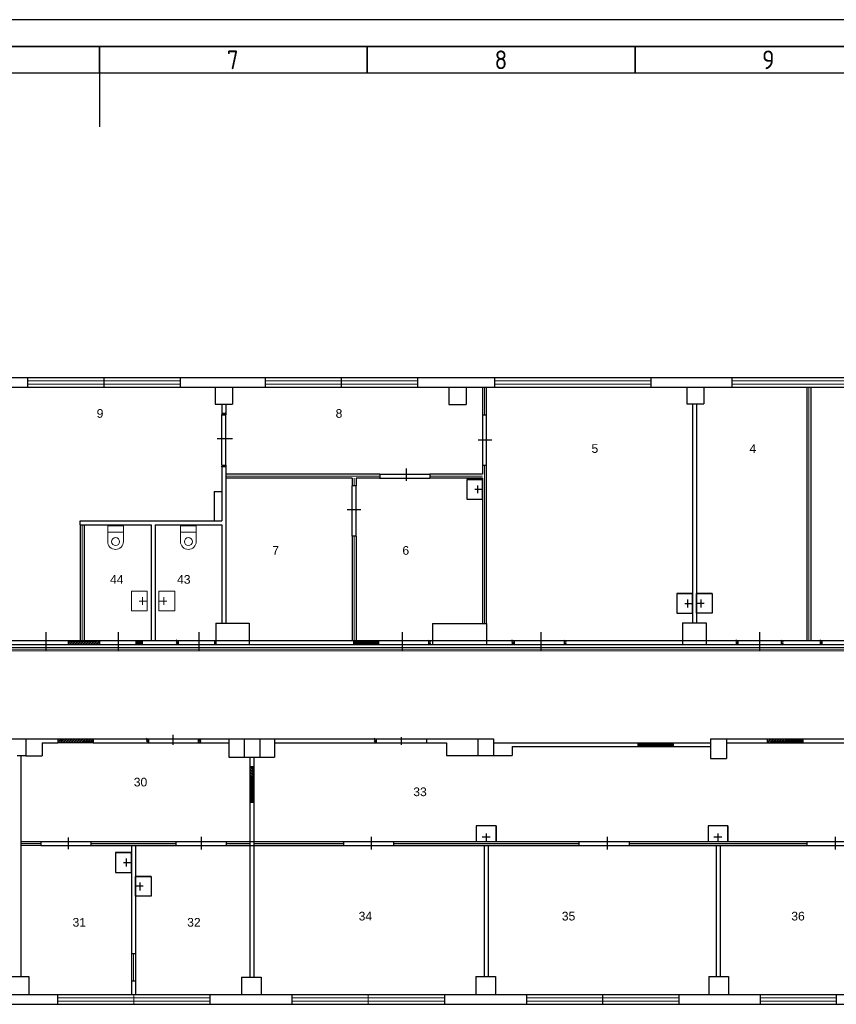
# Model space of a CAD drawing. Header units: millimetres. Extents: x -1662057 to -197461, y -941126 to 63888.
# Tile 77 of 209: x -1589366 to -1568677, y -452888 to -427938. Entities that reach past the tile are written whole.
import ezdxf

# ---------------------------------------------------------------- set-up
doc = ezdxf.new("R2010")
doc.units = ezdxf.units.MM
doc.layers.get('0').update_dxf_attribs({"linetype": 'CONTINUOUS'})
for name, color, linetype, lineweight in [('1_eksplikacija', 8, 'CONTINUOUS', 15), ('1_ESOSAS_SIENAS', 7, 'CONTINUOUS', 30), ('1_PROJ_SIENAS', 6, 'CONTINUOUS', 25), ('1_sanehnika', 8, 'CONTINUOUS', 15), ('VS_AS', 5, 'CONTINUOUS', 25)]:
    doc.layers.add(name, color=color, linetype=linetype, lineweight=lineweight)
doc.layers.add('Rasējuma lapa', color=7, linetype='CONTINUOUS')
doc.styles.add('ISO', font='iso')
doc.styles.add('PBL', font='arial.ttf')
doc.linetypes.add('BATTING', pattern='A,0.00254,-2.54,[134,ltypeshp.shx,S=2.54,R=0,X=-2.54,Y=0],-5.08,[134,ltypeshp.shx,S=2.54,R=180,X=2.54,Y=0],-2.54', length=10.16254)

# ---------------------------------------------------------------- blocks, each defined once
blk = doc.blocks.new('A2_L')
at = {"layer": 'Rasējuma lapa'}
blk.add_line((0, 420), (-594, 420), dxfattribs=at)
at = {"layer": 'Rasējuma lapa', "lineweight": 35}
for p, q in [((-5, 415), (-579, 415)), ((-292, 410), (-292, 415)), ((-242, 410), (-242, 415)), ((-192, 410), (-192, 415))]:
    blk.add_line(p, q, dxfattribs=at)
at = {"layer": 'Rasējuma lapa', "lineweight": 30}
for p, q in [((-10, 410), (-574, 410)), ((-292, 410), (-292, 400))]:
    blk.add_line(p, q, dxfattribs=at)
at = {"layer": 'Rasējuma lapa', "style": 'ISO'}
for s, p in [('7', (-268.23, 410.75)), ('8', (-218.23, 410.75)), ('9', (-168.28, 410.75))]:
    blk.add_text(s, height=3.5, dxfattribs=at).set_placement(p)
blk = doc.blocks.new('*U1302')
at = {"layer": 'Rasējuma lapa'}
blk.add_blockref('A2_L', (0, 0), dxfattribs=at)
blk = doc.blocks.new('izlietne')
at = {"layer": '1_ESOSAS_SIENAS', "color": 0}
for p, q in [((-250.4, -398.68), (-250.4, 0)), ((250.5, 0), (-250.4, 0)), ((-250.4, 0), (-250.4, -398.68)), ((0, -197.63), (0, 0)), ((250.5, -398.68), (250.5, 0)), ((250.5, -398.68), (250.5, 0)), ((102.4, -120.05), (-98.7, -120.05)), ((-250.4, -398.68), (250.5, -398.68))]:
    blk.add_line(p, q, dxfattribs=at)

msp = doc.modelspace()

# ---------------------------------------------------------------- hatches: boundary and pattern name
at = {"layer": '1_ESOSAS_SIENAS', "linetype": 'ByBlock', "lineweight": 0, "true_color": 0x000000}
h = msp.add_hatch(dxfattribs=at)
h.set_pattern_fill('ANSI32', color=18, scale=5, style=0)
h.set_pattern_definition([(45, (-1632401.61, -419693.517), (-33.67596, 33.67596), []), (45, (-1632379.16, -419693.517), (-33.67596, 33.67596), [])])
h.paths.add_polyline_path([(-1586425.8728, -443669.78787), (-1586425.8728, -443768.58787), (-1586265.1728, -443768.58787), (-1586265.1728, -443669.78787)])
h.paths.add_polyline_path([(-1588128.2728, -443669.78787), (-1588128.2728, -443768.58787), (-1587345.8728, -443768.58787), (-1587345.8728, -443669.78787)])
at = {"layer": '1_ESOSAS_SIENAS', "linetype": 'ByBlock', "lineweight": 0}
h = msp.add_hatch(dxfattribs=at)
h.set_pattern_fill('ANSI32', color=8, scale=5, style=0)
h.set_pattern_definition([(45, (-1624262.99, -419689.917), (-33.67596, 33.67596), []), (45, (-1624240.54, -419689.917), (-33.67596, 33.67596), [])])
h.paths.add_polyline_path([(-1580276.2728, -443768.58787), (-1580276.2728, -443669.78787), (-1580906.4528, -443669.78787), (-1580906.4528, -443768.58787)])
at = {"layer": '1_ESOSAS_SIENAS', "linetype": 'ByBlock', "lineweight": 0, "true_color": 0x000000}
h = msp.add_hatch(dxfattribs=at)
h.set_pattern_fill('ANSI32', color=18, scale=5, style=0)
h.set_pattern_definition([(45, (-1631759.59, -422180.617), (-33.67596, 33.67596), []), (45, (-1631737.14, -422180.617), (-33.67596, 33.67596), [])])
h.paths.add_polyline_path([(-1587503.4528, -446156.88787), (-1588403.0528, -446156.88787), (-1588403.0528, -446259.28787), (-1587503.4528, -446259.28787)])
h = msp.add_hatch(dxfattribs=at)
h.set_pattern_fill('ANSI32', color=18, scale=5, style=0)
h.set_pattern_definition([(45, (-1617062.79, -422283.017), (-33.67596, 33.67596), []), (45, (-1617040.34, -422283.017), (-33.67596, 33.67596), [])])
h.paths.add_polyline_path([(-1572806.6528, -446259.28787), (-1573706.2528, -446259.28787), (-1573706.2728, -446357.98787), (-1572806.6728, -446357.98787)])
h = msp.add_hatch(dxfattribs=at)
h.set_pattern_fill('ANSI32', color=18, scale=5, style=0)
h.set_pattern_definition([(45, (-1613781.99, -422180.617), (-33.67596, 33.67596), []), (45, (-1613759.54, -422180.617), (-33.67596, 33.67596), [])])
h.paths.add_polyline_path([(-1569525.8528, -446156.88787), (-1570425.4528, -446156.88787), (-1570425.4528, -446259.28787), (-1569525.8528, -446259.28787)])
at = {"layer": '1_ESOSAS_SIENAS', "linetype": 'ByBlock', "lineweight": 0}
h = msp.add_hatch(dxfattribs=at)
h.set_pattern_fill('ANSI32', color=8, scale=5, angle=-90, style=0)
h.set_pattern_definition([(315, (-1559456, -403509.57), (33.67596, 33.67596), []), (315, (-1559456, -403532.02), (33.67596, 33.67596), [])])
h.paths.add_polyline_path([(-1583435.8728, -447765.58787), (-1583435.8728, -446866.10787), (-1583534.6728, -446866.10787), (-1583534.6728, -447765.70787)])

# ---------------------------------------------------------------- linework, layer by layer
at = {"color": 18, "true_color": 0x000000}
for p, q in [((-1584247.33987, -439221.93537), (-1584247.33987, -437954.3405)), ((-1584144.46072, -439221.93537), (-1584144.46072, -437954.3405)), ((-1577636.30621, -439222.37233), (-1577636.30621, -437955.27234)), ((-1577536.62439, -439222.37233), (-1577536.62439, -437955.27234)), ((-1584365.61662, -438553.11488), (-1583971.37279, -438553.11488)), ((-1577754.52287, -438581.81246), (-1577402.58942, -438581.81246)), ((-1579562.60667, -439621.67985), (-1579562.60667, -439311.19742)), ((-1580247.24158, -439453.81138), (-1578974.67262, -439453.81138)), ((-1580247.24158, -439552.29183), (-1578974.67262, -439552.29183)), ((-1580940.41069, -441021.11195), (-1580940.41069, -439748.26824)), ((-1580840.07979, -441021.11195), (-1580840.07979, -439748.26824)), ((-1581068.60394, -440351.98086), (-1580723.73825, -440351.98086)), ((-1588707.53954, -443456.51035), (-1588707.53954, -443917.31945)), ((-1586874.15365, -443456.51035), (-1586874.15365, -443917.31945)), ((-1584826.84789, -443456.51035), (-1584826.84789, -443917.31945)), ((-1579679.71749, -443456.51035), (-1579679.71749, -443917.31945)), ((-1576159.16895, -443456.51035), (-1576159.16895, -443917.31945)), ((-1570626.96596, -443456.51035), (-1570626.96596, -443917.31945)), ((-1585481.81746, -446315.14933), (-1585481.81746, -446062.42532)), ((-1586106.59279, -446157.19946), (-1584829.09563, -446157.19946)), ((-1586106.59279, -446261.67633), (-1584829.09563, -446261.67633)), ((-1580330.49207, -446158.45771), (-1579059.24531, -446158.45771)), ((-1580330.49207, -446259.60206), (-1579059.24531, -446259.60206)), ((-1579696.9181, -446313.48044), (-1579696.9181, -446122.38436)), ((-1588833.13648, -448758.20252), (-1563678.74739, -448758.20252)), ((-1588131.70963, -448955.16868), (-1588131.70963, -448659.32722)), ((-1584758.69452, -448965.14518), (-1584758.69452, -448646.81843)), ((-1580453.70905, -448965.14518), (-1580453.70905, -448646.81843)), ((-1574474.56656, -448965.14518), (-1574474.56656, -448646.81843)), ((-1568694.45117, -448965.14518), (-1568694.45117, -448646.81843)), ((-1588833.13648, -448860.3261), (-1563696.38073, -448860.3261))]:
    msp.add_line(p, q, dxfattribs=at)
for points in [[(-1618715.1461, -443665.69575), (-1561158.40673, -443665.69575)], [(-1618715.1461, -443768.51426), (-1561158.40673, -443768.51426)]]:
    msp.add_lwpolyline(points, dxfattribs=at)
at = {"layer": '1_ESOSAS_SIENAS', "color": 0}
for p, q in [((-1620167.1028, -437002.28787), (-1553495.6728, -437002.28787)), ((-1589164.9728, -437002.28787), (-1589164.9728, -437249.28787)), ((-1587235.3728, -437002.28787), (-1587235.3728, -437249.28787)), ((-1587231.7728, -437002.28787), (-1587231.7728, -437249.28787)), ((-1585302.0728, -437002.28787), (-1585302.0728, -437249.28787)), ((-1583150.1728, -437002.28787), (-1583150.1728, -437249.28787)), ((-1581220.4728, -437002.28787), (-1581220.4728, -437249.28787)), ((-1581220.4728, -437002.28787), (-1581220.4728, -437249.28787)), ((-1579290.7728, -437002.28787), (-1579290.7728, -437249.28787)), ((-1577339.8728, -437002.28787), (-1577339.8728, -437249.28787)), ((-1573378.1728, -437002.28787), (-1573378.1728, -437249.28787)), ((-1571325.0728, -437002.28787), (-1571325.0728, -437249.28787)), ((-1619916.7128, -437249.28787), (-1585178.6728, -437249.28787)), ((-1585354.9728, -437249.28787), (-1583114.8728, -437249.28787)), ((-1584416.6728, -437249.28787), (-1584416.6728, -437679.58787)), ((-1583975.6728, -437249.28787), (-1583975.6728, -437679.58787)), ((-1583213.6728, -437249.28787), (-1560572.3728, -437249.28787)), ((-1578493.4728, -437259.88787), (-1578493.4728, -437690.18787)), ((-1578056.0728, -437259.88787), (-1578056.0728, -437690.18787)), ((-1572468.0728, -437249.28787), (-1572468.0728, -437676.18787)), ((-1572030.5728, -437249.28787), (-1572030.5728, -437676.18787)), ((-1584416.6728, -437679.58787), (-1583975.6728, -437679.58787)), ((-1584247.2728, -437679.58787), (-1584247.2728, -437952.98787)), ((-1584144.9728, -437679.58787), (-1584144.9728, -437952.98787)), ((-1578493.4728, -437690.18787), (-1578056.0728, -437690.18787)), ((-1572468.0728, -437676.18787), (-1572030.5728, -437676.18787)), ((-1572319.8728, -437676.18787), (-1572319.8728, -443218.18787)), ((-1572221.0728, -437676.18787), (-1572221.0728, -443218.18787)), ((-1584247.2728, -439222.48787), (-1584247.2728, -440639.48787)), ((-1584144.9728, -439222.48787), (-1584144.9728, -443228.88787)), ((-1584437.7728, -439891.68787), (-1584437.7728, -440639.48787)), ((-1584437.7728, -439891.68787), (-1584247.2728, -439891.68787)), ((-1587835.8728, -440639.48787), (-1584247.2728, -440639.48787)), ((-1587835.8728, -440738.28787), (-1587835.8728, -440639.48787)), ((-1587835.8728, -440738.28787), (-1586035.8728, -440738.28787)), ((-1586035.8728, -440738.28787), (-1586035.8728, -443669.78787)), ((-1585937.0728, -440738.28787), (-1585937.0728, -443669.78787)), ((-1585937.0728, -440738.28787), (-1584247.2728, -440738.28787)), ((-1584247.2728, -440738.28787), (-1584247.2728, -443228.88787)), ((-1584395.4728, -443228.88787), (-1584395.4728, -443768.58787)), ((-1584395.4728, -443228.88787), (-1583555.8728, -443228.88787)), ((-1583555.8728, -443228.88787), (-1583555.8728, -443768.58787)), ((-1578906.2728, -443239.48787), (-1578906.2728, -443768.58787)), ((-1578906.2728, -443239.48787), (-1577537.4728, -443239.48787)), ((-1577537.4728, -443239.48787), (-1577537.4728, -443768.58787)), ((-1572570.3728, -443218.18787), (-1572570.3728, -443768.58787)), ((-1572570.3728, -443218.18787), (-1571970.6728, -443218.18787)), ((-1571970.6728, -443218.18787), (-1571970.6728, -443768.58787)), ((-1586265.1728, -443669.78787), (-1586035.8728, -443669.78787)), ((-1586265.1728, -443768.58787), (-1585347.9728, -443768.58787)), ((-1585937.0728, -443669.78787), (-1585347.9728, -443669.78787)), ((-1584427.1728, -443669.78787), (-1584395.4728, -443669.78787)), ((-1584427.1728, -443669.78787), (-1584427.1728, -443768.58787)), ((-1584427.1728, -443768.58787), (-1580906.4728, -443768.58787)), ((-1583555.8728, -443669.78787), (-1580906.4728, -443669.78787)), ((-1580906.4728, -443669.78787), (-1580906.4728, -443768.58787)), ((-1579006.2728, -443669.78787), (-1578906.2728, -443669.78787)), ((-1579006.2728, -443768.58787), (-1576840.7728, -443768.58787)), ((-1577537.4728, -443669.78787), (-1576840.7728, -443669.78787)), ((-1576840.7728, -443669.78787), (-1576840.7728, -443768.58787)), ((-1575571.1728, -443669.78787), (-1575571.1728, -443768.58787)), ((-1575571.1728, -443669.78787), (-1572570.3728, -443669.78787)), ((-1575571.1728, -443768.58787), (-1571170.6728, -443768.58787)), ((-1571970.6728, -443669.78787), (-1571170.6728, -443669.78787)), ((-1570070.6728, -443669.78787), (-1569040.2728, -443669.78787)), ((-1570070.6728, -443768.58787), (-1569040.2728, -443768.58787)), ((-1592393.2728, -446156.88787), (-1588403.0728, -446156.88787)), ((-1589207.3728, -446156.88787), (-1589207.3728, -446590.88787)), ((-1588794.5728, -446259.28787), (-1588403.0728, -446259.28787)), ((-1588794.5728, -446259.28787), (-1588794.5728, -446590.88787)), ((-1584834.4728, -446156.88787), (-1580331.0728, -446156.88787)), ((-1584834.4728, -446259.28787), (-1584067.3728, -446259.28787)), ((-1584067.3728, -446156.88787), (-1584067.3728, -446626.08787)), ((-1583682.8728, -446156.88787), (-1583682.8728, -446626.08787)), ((-1583280.6728, -446156.88787), (-1583280.6728, -446626.08787)), ((-1582906.7728, -446156.88787), (-1582906.7728, -446626.08787)), ((-1582906.7728, -446259.28787), (-1580331.0728, -446259.28787)), ((-1579057.9728, -446156.88787), (-1577361.0728, -446156.88787)), ((-1579057.9728, -446156.88787), (-1579057.9728, -446259.28787)), ((-1579057.9728, -446259.28787), (-1578549.9728, -446259.28787)), ((-1578549.9728, -446259.28787), (-1578549.9728, -446580.18787)), ((-1577759.6728, -446156.88787), (-1577759.6728, -446580.18787)), ((-1577361.0728, -446156.88787), (-1577361.0728, -446259.28787)), ((-1577361.0728, -446156.88787), (-1577361.0728, -446580.18787)), ((-1577361.0728, -446259.28787), (-1573706.2728, -446259.28787)), ((-1572806.6728, -446259.28787), (-1571861.2728, -446259.28787)), ((-1571861.2728, -446156.88787), (-1571861.2728, -446657.78787)), ((-1571861.2728, -446156.88787), (-1570425.4728, -446156.88787)), ((-1571459.0728, -446156.88787), (-1571459.0728, -446657.78787)), ((-1571459.0728, -446259.28787), (-1570425.4728, -446259.28787)), ((-1589207.3728, -446590.88787), (-1589433.1728, -446590.88787)), ((-1589334.2728, -446590.88787), (-1589334.2728, -452185.97787)), ((-1589207.3728, -446590.88787), (-1588794.5728, -446590.88787)), ((-1578549.9728, -446580.18787), (-1577759.6728, -446580.18787)), ((-1577759.6728, -446580.18787), (-1577361.0728, -446580.18787)), ((-1577361.0728, -446580.18787), (-1576888.3728, -446580.18787)), ((-1576888.3728, -446357.98787), (-1573706.2728, -446357.98787)), ((-1576888.3728, -446357.98787), (-1576888.3728, -446580.18787)), ((-1572806.6728, -446357.98787), (-1571861.2728, -446357.98787)), ((-1584067.3728, -446626.08787), (-1582906.7728, -446626.08787)), ((-1583534.6728, -446626.08787), (-1583534.6728, -446866.08787)), ((-1583435.8728, -446626.08787), (-1583435.8728, -446866.08787)), ((-1583435.8728, -446735.58787), (-1583435.8728, -446738.98787)), ((-1571861.2728, -446657.78787), (-1571459.0728, -446657.78787)), ((-1583534.6728, -446866.08787), (-1583435.8728, -446866.08787)), ((-1583534.6728, -446866.08787), (-1583435.8728, -446866.08787)), ((-1583534.6728, -447765.58787), (-1583534.6728, -452203.61787)), ((-1583534.6728, -447765.58787), (-1583435.8728, -447765.58787)), ((-1583435.8728, -447765.58787), (-1583435.8728, -452203.61787)), ((-1586536.8728, -448859.28787), (-1586536.8728, -452637.38787)), ((-1586536.8728, -448859.28787), (-1586434.4728, -448859.28787)), ((-1586434.4728, -448859.28787), (-1586434.4728, -452637.38787)), ((-1577597.4728, -448859.28787), (-1577597.4728, -452182.37787)), ((-1577597.4728, -448859.28787), (-1577498.6728, -448859.28787)), ((-1577498.6728, -448859.28787), (-1577498.6728, -452182.37787)), ((-1571720.1728, -448859.28787), (-1571720.1728, -452182.37787)), ((-1571720.1728, -448859.28787), (-1571621.3728, -448859.28787)), ((-1571621.3728, -448859.28787), (-1571621.3728, -452182.37787)), ((-1586536.8728, -451596.69787), (-1586434.4728, -451596.69787)), ((-1589630.7728, -452185.97787), (-1589133.2728, -452185.97787)), ((-1589133.2728, -452185.97787), (-1589133.2728, -452637.38787)), ((-1586536.8728, -452295.22787), (-1586434.4728, -452295.22787)), ((-1583749.8728, -452203.61787), (-1583749.8728, -452644.58787)), ((-1583749.8728, -452203.61787), (-1583248.9728, -452203.61787)), ((-1583248.9728, -452203.61787), (-1583248.9728, -452644.58787)), ((-1577812.6728, -452182.37787), (-1577812.6728, -452637.38787)), ((-1577812.6728, -452182.37787), (-1577311.6728, -452182.37787)), ((-1577311.6728, -452182.37787), (-1577311.6728, -452637.38787)), ((-1571910.6728, -452182.37787), (-1571910.6728, -452637.38787)), ((-1571910.6728, -452182.37787), (-1571409.6728, -452182.37787)), ((-1571409.6728, -452182.37787), (-1571409.6728, -452637.38787)), ((-1618713.6828, -452637.38787), (-1553746.1728, -452637.38787)), ((-1588406.4728, -452637.38787), (-1588406.4728, -452887.92787)), ((-1584547.1728, -452637.38787), (-1584547.1728, -452887.92787)), ((-1582469.2728, -452637.38787), (-1582469.2728, -452884.33787)), ((-1578606.3728, -452637.38787), (-1578606.3728, -452884.33787)), ((-1576528.4728, -452637.38787), (-1576528.4728, -452887.92787)), ((-1572669.1728, -452637.38787), (-1572669.1728, -452887.92787)), ((-1570605.3728, -452637.38787), (-1570605.3728, -452887.92787)), ((-1568679.1728, -452637.38787), (-1568679.1728, -452887.92787)), ((-1620167.1028, -452884.33787), (-1553495.6728, -452884.33787))]:
    msp.add_line(p, q, dxfattribs=at)
at = {"layer": '1_ESOSAS_SIENAS', "color": 0, "lineweight": 5}
for p, q in [((-1589164.9728, -437090.48787), (-1587235.3728, -437090.48787)), ((-1587231.7728, -437090.48787), (-1585302.0728, -437090.48787)), ((-1583150.1728, -437090.48787), (-1581220.4728, -437090.48787)), ((-1581220.4728, -437090.48787), (-1579290.7728, -437090.48787)), ((-1577339.8728, -437090.48787), (-1573378.1728, -437090.48787)), ((-1571325.0728, -437090.48787), (-1567366.8728, -437090.48787)), ((-1589164.9728, -437171.68787), (-1587235.3728, -437171.68787)), ((-1587231.7728, -437171.68787), (-1585302.0728, -437171.68787)), ((-1583150.1728, -437171.68787), (-1581220.4728, -437171.68787)), ((-1581220.4728, -437171.68787), (-1579290.7728, -437171.68787)), ((-1577339.8728, -437171.68787), (-1573378.1728, -437171.68787)), ((-1571325.0728, -437171.68787), (-1567366.8728, -437171.68787)), ((-1586483.8728, -451596.69787), (-1586483.8728, -452295.22787)), ((-1588406.4728, -452725.58787), (-1586476.8728, -452725.58787)), ((-1588406.4728, -452806.75787), (-1586476.8728, -452806.75787)), ((-1586476.8728, -452637.38787), (-1586476.8728, -452887.92787)), ((-1586476.8728, -452637.38787), (-1586476.8728, -452887.92787)), ((-1586476.8728, -452725.58787), (-1584547.1728, -452725.58787)), ((-1586476.8728, -452806.75787), (-1584547.1728, -452806.75787)), ((-1582469.2728, -452725.58787), (-1580539.5728, -452725.58787)), ((-1582469.2728, -452806.75787), (-1580539.5728, -452806.75787)), ((-1580539.5728, -452637.38787), (-1580539.5728, -452884.33787)), ((-1580536.0728, -452637.38787), (-1580536.0728, -452884.33787)), ((-1580536.0728, -452725.58787), (-1578606.3728, -452725.58787)), ((-1580536.0728, -452806.75787), (-1578606.3728, -452806.75787)), ((-1576528.4728, -452725.58787), (-1574598.7728, -452725.58787)), ((-1576528.4728, -452806.75787), (-1574598.7728, -452806.75787)), ((-1574598.7728, -452637.38787), (-1574598.7728, -452887.92787)), ((-1574595.2728, -452637.38787), (-1574595.2728, -452887.92787)), ((-1574595.2728, -452725.58787), (-1572669.1728, -452725.58787)), ((-1574595.2728, -452806.75787), (-1572669.1728, -452806.75787)), ((-1570605.3728, -452725.58787), (-1568679.1728, -452725.58787)), ((-1570605.3728, -452806.75787), (-1568679.1728, -452806.75787))]:
    msp.add_line(p, q, dxfattribs=at)
at = {"layer": '1_ESOSAS_SIENAS', "color": 18, "true_color": 0x000000}
for p, q in [((-1588403.0728, -446156.88787), (-1588403.0728, -446259.28787)), ((-1587503.4728, -446156.88787), (-1586104.4728, -446156.88787)), ((-1587503.4728, -446156.88787), (-1587503.4728, -446259.28787)), ((-1587503.4728, -446259.28787), (-1586104.4728, -446259.28787)), ((-1586434.4728, -446259.28787), (-1586104.4728, -446259.28787)), ((-1573706.2728, -446259.28787), (-1573706.2728, -446357.98787)), ((-1572806.6728, -446259.28787), (-1572806.6728, -446357.98787)), ((-1570425.4728, -446156.88787), (-1570425.4728, -446259.28787)), ((-1569525.8728, -446156.88787), (-1569525.8728, -446259.28787))]:
    msp.add_line(p, q, dxfattribs=at)
at = {"layer": '1_ESOSAS_SIENAS'}
for p, q in [((-1569525.8728, -446156.88787), (-1567729.8728, -446156.88787)), ((-1569525.8728, -446259.28787), (-1567729.8728, -446259.28787))]:
    msp.add_line(p, q, dxfattribs=at)
at = {"layer": '1_PROJ_SIENAS', "linetype": 'ByBlock'}
for p, q in [((-1587684.5728, -437249.28787), (-1587584.5728, -437249.28787)), ((-1569421.0728, -437249.28787), (-1569321.0728, -437249.28787)), ((-1584247.2728, -437952.98787), (-1584215.09195, -437897.24899)), ((-1584247.2728, -437952.98787), (-1584144.9728, -437952.98787)), ((-1584213.77388, -437952.98787), (-1584181.59302, -437897.24899)), ((-1584174.59726, -437952.98787), (-1584142.4164, -437897.24899)), ((-1584249.8292, -439278.22675), (-1584217.64835, -439222.48787)), ((-1584247.2728, -439222.48787), (-1584144.9728, -439222.48787)), ((-1584216.33028, -439278.22675), (-1584184.14942, -439222.48787)), ((-1584177.15366, -439278.22675), (-1584144.9728, -439222.48787)), ((-1580246.00443, -439452.8199), (-1580246.00443, -439552.90075)), ((-1578976.00443, -439452.90075), (-1578976.00443, -439552.90075)), ((-1577637.4728, -439552.98787), (-1577637.4728, -443239.48787)), ((-1588128.2728, -443768.58787), (-1588128.2728, -443669.78787)), ((-1587345.8728, -443669.78787), (-1587345.8728, -443768.58787)), ((-1586425.8728, -443669.78787), (-1586265.1728, -443669.78787)), ((-1586425.8728, -443669.78787), (-1586425.8728, -443768.58787)), ((-1586425.8728, -443768.58787), (-1586265.1728, -443768.58787)), ((-1586265.1728, -443669.78787), (-1586265.1728, -443768.58787)), ((-1585347.9728, -443695.91233), (-1585403.71168, -443663.73147)), ((-1585347.9728, -443735.08894), (-1585403.71168, -443702.90809)), ((-1585347.9728, -443768.58787), (-1585403.71168, -443736.40702)), ((-1585347.9728, -443669.78787), (-1585347.9728, -443768.58787)), ((-1580906.4728, -443669.78787), (-1580276.2728, -443669.78787)), ((-1580276.2728, -443768.58787), (-1580906.4728, -443768.58787)), ((-1580276.2728, -443669.78787), (-1580276.2728, -443768.58787)), ((-1579006.2728, -443669.78787), (-1579006.2728, -443768.58787)), ((-1578950.53393, -443701.96873), (-1579006.2728, -443669.78787)), ((-1578950.53393, -443741.14535), (-1579006.2728, -443708.96449)), ((-1578950.53393, -443774.64427), (-1579006.2728, -443742.46342)), ((-1576840.7728, -443695.91233), (-1576896.51168, -443663.73147)), ((-1576840.7728, -443735.08894), (-1576896.51168, -443702.90809)), ((-1576840.7728, -443768.58787), (-1576896.51168, -443736.40702)), ((-1575515.43393, -443701.96873), (-1575571.1728, -443669.78787)), ((-1575515.43393, -443741.14535), (-1575571.1728, -443708.96449)), ((-1575515.43393, -443774.64427), (-1575571.1728, -443742.46342)), ((-1571170.6728, -443695.91233), (-1571226.41168, -443663.73147)), ((-1571170.6728, -443735.08894), (-1571226.41168, -443702.90809)), ((-1571170.6728, -443768.58787), (-1571226.41168, -443736.40702)), ((-1571170.6728, -443669.78787), (-1571170.6728, -443768.58787)), ((-1570070.6728, -443669.78787), (-1570070.6728, -443768.58787)), ((-1570014.93393, -443701.96873), (-1570070.6728, -443669.78787)), ((-1570014.93393, -443741.14535), (-1570070.6728, -443708.96449)), ((-1570014.93393, -443774.64427), (-1570070.6728, -443742.46342)), ((-1569421.0728, -443669.78787), (-1569321.0728, -443669.78787)), ((-1569040.6728, -443695.91233), (-1569096.41168, -443663.73147)), ((-1569040.6728, -443735.08894), (-1569096.41168, -443702.90809)), ((-1569040.6728, -443768.58787), (-1569096.41168, -443736.40702)), ((-1569040.6728, -443669.78787), (-1569040.6728, -443768.58787)), ((-1569040.2728, -443669.78787), (-1569040.2728, -443768.58787)), ((-1583534.6728, -446866.08787), (-1583534.6728, -447765.68787)), ((-1583435.8728, -446866.08787), (-1583435.8728, -447765.68787)), ((-1588834.2728, -448759.28787), (-1588834.2728, -448859.28787)), ((-1587564.2728, -448759.28787), (-1587564.2728, -448859.28787)), ((-1585407.0728, -448759.28787), (-1585407.0728, -448859.28787)), ((-1585407.0728, -448759.28787), (-1585407.0728, -448859.28787)), ((-1584137.0728, -448759.28787), (-1584137.0728, -448859.28787)), ((-1584137.0728, -448759.28787), (-1584137.0728, -448859.28787)), ((-1581165.8728, -448759.28787), (-1581165.8728, -448859.28787)), ((-1575198.6728, -448759.28787), (-1575198.6728, -448859.28787)), ((-1573928.6728, -448759.28787), (-1573928.6728, -448859.28787)), ((-1569421.3728, -448759.28787), (-1569421.3728, -448859.28787))]:
    msp.add_line(p, q, dxfattribs=at)
at = {"layer": '1_PROJ_SIENAS', "color": 18, "linetype": 'ByBlock', "true_color": 0x000000}
for p, q in [((-1577637.4728, -437249.28787), (-1577637.4728, -437952.98787)), ((-1577537.4728, -437952.98787), (-1577537.4728, -437249.28787)), ((-1569421.0728, -437249.28787), (-1569421.0728, -443669.78787)), ((-1569321.0728, -437249.28787), (-1569321.0728, -443669.78787)), ((-1577637.4728, -437952.98787), (-1577537.4728, -437952.98787)), ((-1577637.4728, -439222.98787), (-1577637.4728, -439452.98787)), ((-1577637.4728, -439222.98787), (-1577537.4728, -439222.98787)), ((-1577537.4728, -443239.48787), (-1577537.4728, -439222.98787)), ((-1580246.00443, -439452.8199), (-1584144.9728, -439452.57361)), ((-1580941.22599, -439552.77756), (-1584144.9728, -439552.57361)), ((-1580941.22599, -439552.77756), (-1580941.22599, -439752.77756)), ((-1580841.22599, -439552.78074), (-1580841.22599, -439752.78392)), ((-1580246.00443, -439552.8199), (-1580841.22599, -439552.78392)), ((-1577637.4728, -439452.98787), (-1578976.00443, -439452.90075)), ((-1577637.4728, -439552.98787), (-1578976.00443, -439552.90075)), ((-1580841.22599, -439752.78392), (-1580941.22599, -439752.77756)), ((-1587835.8728, -440738.28787), (-1587835.8728, -443669.78787)), ((-1587735.8728, -440738.28787), (-1587735.8728, -443669.78787)), ((-1580841.22599, -441022.78392), (-1580941.22599, -441022.77756)), ((-1580941.22599, -441022.77756), (-1580941.22599, -443669.78787)), ((-1580841.22599, -441022.78392), (-1580841.22599, -443669.78787)), ((-1588128.2728, -443669.78787), (-1587345.8728, -443669.78787)), ((-1588128.2728, -443768.58787), (-1587345.8728, -443768.58787)), ((-1588403.0728, -446156.88787), (-1587503.4728, -446156.88787)), ((-1587503.4728, -446259.28787), (-1588403.0728, -446259.28787)), ((-1586160.21168, -446140.23147), (-1586104.4728, -446172.41233)), ((-1586160.21168, -446173.7304), (-1586104.4728, -446205.91125)), ((-1586160.21168, -446212.90702), (-1586104.4728, -446245.08787)), ((-1586104.4728, -446156.88787), (-1586104.4728, -446259.28787)), ((-1586104.4728, -446259.28787), (-1586104.4728, -446156.88787)), ((-1584834.4728, -446156.88787), (-1584834.4728, -446259.28787)), ((-1584834.4728, -446259.28787), (-1584834.4728, -446156.88787)), ((-1584834.4728, -446161.20693), (-1584778.73393, -446193.38779)), ((-1584834.4728, -446194.70586), (-1584778.73393, -446226.88671)), ((-1584834.4728, -446233.88247), (-1584778.73393, -446266.06333)), ((-1580331.0728, -446186.61233), (-1580386.81168, -446154.43147)), ((-1580331.0728, -446225.78894), (-1580386.81168, -446193.60809)), ((-1580331.0728, -446259.28787), (-1580386.81168, -446227.10702)), ((-1580331.0728, -446156.88787), (-1580331.0728, -446259.28787)), ((-1573706.2728, -446259.28787), (-1572806.6728, -446259.28787)), ((-1570425.4728, -446156.88787), (-1569525.8728, -446156.88787)), ((-1570425.4728, -446259.28787), (-1569525.8728, -446259.28787)), ((-1573706.2728, -446357.98787), (-1572806.6728, -446357.98787)), ((-1589334.2728, -448759.28787), (-1588834.2728, -448759.28787)), ((-1587564.2728, -448759.28787), (-1586536.8728, -448759.28787)), ((-1586536.8728, -448759.28787), (-1585407.0728, -448759.28787)), ((-1584137.0728, -448759.28787), (-1583534.6728, -448759.28787)), ((-1583435.8728, -448759.28787), (-1581165.8728, -448759.28787)), ((-1579897.23577, -448759.28787), (-1579897.23577, -448859.28787)), ((-1579897.23577, -448759.28787), (-1575198.6728, -448759.28787)), ((-1573928.6728, -448759.28787), (-1569421.3728, -448759.28787)), ((-1589334.2728, -448859.28787), (-1588834.2728, -448859.28787)), ((-1587564.2728, -448859.28787), (-1586536.8728, -448859.28787)), ((-1586434.4728, -448859.28787), (-1585407.0728, -448859.28787)), ((-1584137.0728, -448859.28787), (-1583534.6728, -448859.28787)), ((-1583435.8728, -448859.28787), (-1581165.8728, -448859.28787)), ((-1579897.23577, -448859.28787), (-1575198.6728, -448859.28787)), ((-1573928.6728, -448859.28787), (-1569421.3728, -448859.28787))]:
    msp.add_line(p, q, dxfattribs=at)
at = {"layer": '1_PROJ_SIENAS', "color": 18, "linetype": 'BATTING', "lineweight": 0, "ltscale": 3, "true_color": 0x000000}
for p, q in [((-1577587.4728, -437249.28787), (-1577587.4728, -437952.98787)), ((-1569371.0728, -437249.28787), (-1569371.0728, -443669.78787)), ((-1577587.4728, -439222.98787), (-1577587.4728, -443239.48787)), ((-1580246.00443, -439502.8199), (-1584144.9728, -439502.57361)), ((-1580891.22599, -439552.78074), (-1580891.22599, -439752.78074)), ((-1577637.47599, -439502.98787), (-1578976.00443, -439502.90075)), ((-1587785.8728, -440738.28787), (-1587785.8728, -443669.78787)), ((-1580891.22599, -441022.78074), (-1580891.22599, -443669.78787)), ((-1589334.2728, -448809.28787), (-1588834.2728, -448809.28787)), ((-1587564.2728, -448809.28787), (-1586536.8728, -448809.28787)), ((-1586536.8728, -448809.28787), (-1585407.0728, -448809.28787)), ((-1584137.0728, -448809.28787), (-1583534.6728, -448809.28787)), ((-1583435.8728, -448809.28787), (-1581165.8728, -448809.28787)), ((-1579897.23577, -448809.28787), (-1575198.6728, -448809.28787)), ((-1573928.6728, -448809.28787), (-1569421.3728, -448809.28787))]:
    msp.add_line(p, q, dxfattribs=at)
at = {"layer": '1_sanehnika', "color": 8, "lineweight": 0}
for p, q in [((-1587135.2228, -440762.98787), (-1587135.2228, -441161.68787)), ((-1586736.5228, -440762.98787), (-1587135.2228, -440762.98787)), ((-1586736.5228, -440762.98787), (-1586736.5228, -441161.68787)), ((-1585291.5228, -440762.98787), (-1585291.5228, -441161.68787)), ((-1584892.8228, -440762.98787), (-1585291.5228, -440762.98787)), ((-1584892.8228, -440762.98787), (-1584892.8228, -441161.68787)), ((-1586736.5228, -440921.78787), (-1587135.2228, -440921.78787)), ((-1584892.8228, -440921.78787), (-1585291.5228, -440921.78787)), ((-1586534.5728, -442419.28787), (-1586135.8728, -442419.28787)), ((-1586534.5728, -442916.78787), (-1586534.5728, -442419.28787)), ((-1586534.5728, -442419.28787), (-1586135.8728, -442419.28787)), ((-1586255.8728, -442567.38787), (-1586255.8728, -442768.48787)), ((-1586135.8728, -442419.28787), (-1586135.8728, -442916.78787)), ((-1585438.3728, -442419.28787), (-1585837.0728, -442419.28787)), ((-1585837.0728, -442419.28787), (-1585837.0728, -442916.78787)), ((-1585438.3728, -442419.28787), (-1585837.0728, -442419.28787)), ((-1585717.0728, -442567.38787), (-1585717.0728, -442768.48787)), ((-1585438.3728, -442916.78787), (-1585438.3728, -442419.28787)), ((-1586336.9728, -442669.78787), (-1586135.8728, -442669.78787)), ((-1585635.9728, -442669.78787), (-1585837.0728, -442669.78787)), ((-1586534.5728, -442916.78787), (-1586135.8728, -442916.78787)), ((-1586135.8728, -442916.78787), (-1586534.5728, -442916.78787)), ((-1585438.3728, -442916.78787), (-1585837.0728, -442916.78787)), ((-1585837.0728, -442916.78787), (-1585438.3728, -442916.78787))]:
    msp.add_line(p, q, dxfattribs=at)
for points in [[(-1586937.6228, -441062.88787), (-1586990.5228, -441062.88787), (-1587036.4228, -441108.78787), (-1587036.4228, -441161.68787)], [(-1586835.3228, -441161.68787), (-1586835.3228, -441108.78787), (-1586881.2228, -441062.88787), (-1586937.6228, -441062.88787)], [(-1585093.9228, -441062.88787), (-1585146.8228, -441062.88787), (-1585192.7228, -441108.78787), (-1585192.7228, -441161.68787)], [(-1584991.6228, -441161.68787), (-1584991.6228, -441108.78787), (-1585037.5228, -441062.88787), (-1585093.9228, -441062.88787)], [(-1587135.2228, -441161.68787), (-1587135.2228, -441214.58787), (-1587117.5228, -441267.48787), (-1587078.7228, -441302.78787)], [(-1587078.7228, -441302.78787), (-1587039.9228, -441341.48787), (-1586990.5228, -441362.68787), (-1586937.6228, -441362.68787)], [(-1587036.4228, -441161.68787), (-1587036.4228, -441217.98787), (-1586990.5228, -441263.88787), (-1586937.6228, -441263.88787)], [(-1586937.6228, -441263.88787), (-1586881.2228, -441263.88787), (-1586835.3228, -441217.98787), (-1586835.3228, -441161.68787)], [(-1586937.6228, -441362.68787), (-1586884.7228, -441362.68787), (-1586831.8228, -441341.48787), (-1586796.5228, -441302.78787)], [(-1586796.5228, -441302.78787), (-1586757.7228, -441267.48787), (-1586736.5228, -441214.58787), (-1586736.5228, -441161.68787)], [(-1585291.5228, -441161.68787), (-1585291.5228, -441214.58787), (-1585273.8228, -441267.48787), (-1585235.0228, -441302.78787)], [(-1585235.0228, -441302.78787), (-1585196.2228, -441341.48787), (-1585146.8228, -441362.68787), (-1585093.9228, -441362.68787)], [(-1585192.7228, -441161.68787), (-1585192.7228, -441217.98787), (-1585146.8228, -441263.88787), (-1585093.9228, -441263.88787)], [(-1585093.9228, -441263.88787), (-1585037.5228, -441263.88787), (-1584991.6228, -441217.98787), (-1584991.6228, -441161.68787)], [(-1585093.9228, -441362.68787), (-1585041.0228, -441362.68787), (-1584988.1228, -441341.48787), (-1584952.8228, -441302.78787)], [(-1584952.8228, -441302.78787), (-1584914.0228, -441267.48787), (-1584892.8228, -441214.58787), (-1584892.8228, -441161.68787)]]:
    msp.add_open_spline(points, degree=3, dxfattribs=at)
at = {"layer": 'VS_AS', "color": 6, "lineweight": 20}
msp.add_lwpolyline([(-1610927.85835, -443849.98873), (-1560088.18047, -443849.98873), (-1560088.18047, -443301.98105)], dxfattribs=at)
at = {"layer": 'VS_AS', "color": 1, "lineweight": 20}
msp.add_lwpolyline([(-1560047.68212, -443303.8338), (-1560047.68212, -443885.43572), (-1610924.72361, -443885.43572)], dxfattribs=at)
at = {"layer": 'VS_AS', "color": 5, "lineweight": 20}
msp.add_lwpolyline([(-1610926.38526, -443932.08284), (-1559453.49419, -443932.08284), (-1559453.49419, -443694.10071)], dxfattribs=at)

# ---------------------------------------------------------------- block references
at = {"layer": '1_sanehnika', "linetype": 'ByBlock'}
for p, rotation in [((-1577637.4728, -439837.34859), 270.0101832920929), ((-1572319.9728, -442729.49321), 270.0101832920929), ((-1577548.09036, -448760.47287), 180.0101832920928), ((-1571675.15888, -448760.47287), 180.0101832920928), ((-1586536.87281, -449293.26484), 270.0101832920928)]:
    msp.add_blockref('izlietne', p, dxfattribs=dict(at, rotation=rotation))
at = {"layer": '1_sanehnika', "linetype": 'ByBlock', "xscale": -1}
for p, rotation in [((-1572221.0728, -442729.49321), 89.98981670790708), ((-1586434.4728, -449898.30079), 89.98981670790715)]:
    msp.add_blockref('izlietne', p, dxfattribs=dict(at, rotation=rotation))
at = {"layer": 'Rasējuma lapa', "xscale": 135.6730224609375, "yscale": 135.6730224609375, "zscale": 135.6730224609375}
msp.add_blockref('*U1302', (-1547726.19836, -484920.6175), dxfattribs=at)

# ---------------------------------------------------------------- texts
at = {"layer": '1_eksplikacija', "linetype": 'ByBlock', "style": 'PBL'}
for s, p in [('9', (-1587415.83979, -438025.41735)), ('8', (-1581362.49553, -438025.41735)), ('5', (-1574880.20832, -438915.22282)), ('4', (-1570876.36905, -438915.22282)), ('7', (-1582967.39422, -441496.91246)), ('6', (-1579669.82863, -441496.91246)), ('44', (-1587077.89134, -442231.12259)), ('43', (-1585379.2121, -442231.12259)), ('30', (-1586476.15751, -447367.06368)), ('33', (-1579394.44171, -447613.0262)), ('34', (-1580779.50475, -450763.7816)), ('35', (-1575631.89, -450763.7816)), ('36', (-1569818.35705, -450763.7816)), ('31', (-1588026.5876, -450920.54615)), ('32', (-1585123.23432, -450920.54615))]:
    msp.add_text(s, height=220, dxfattribs=at).set_placement(p)

doc.saveas('drawing.dxf')
